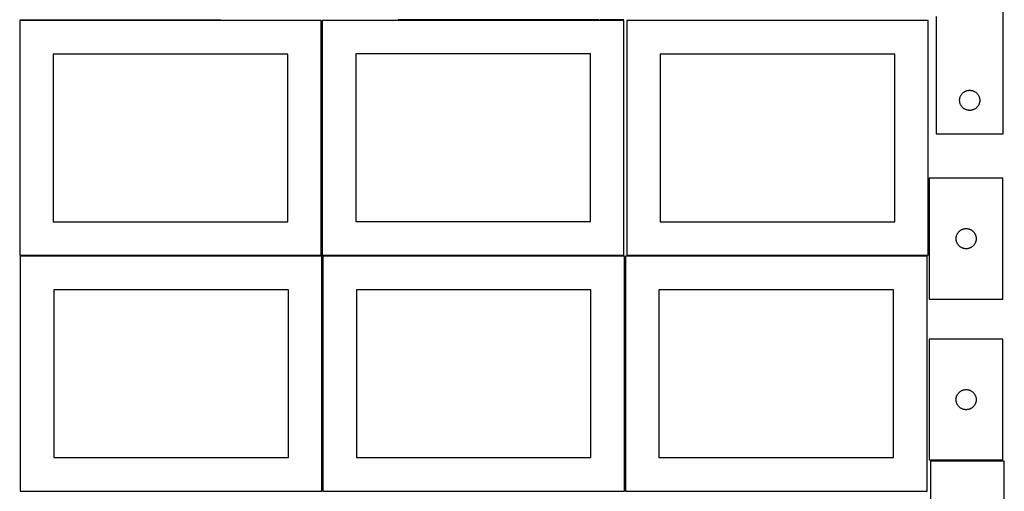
# Model space of a CAD drawing. Header units: millimetres. Extents: x 7 to 1493, y 7 to 2993.
# Tile 4 of 15: x 7 to 1476, y 1412 to 2115. Entities that reach past the tile are written whole.
import ezdxf

# ---------------------------------------------------------------- set-up
doc = ezdxf.new("R2010")
doc.units = ezdxf.units.MM
doc.layers.add('COMMON', color=5, linetype='CONTINUOUS', true_color=0x0000ff)
doc.layers.add('CUT', color=7, linetype='CONTINUOUS', true_color=0x000000)

msp = doc.modelspace()

# ---------------------------------------------------------------- linework, layer by layer
at = {"layer": 'COMMON'}
for p, q in [((306.55539, 2114.873916), (6.55539, 2114.873916)), ((457.274768, 1764.425916), (457.274768, 2114.123915)), ((871.057099, 2115.175917), (571.057099, 2115.175917)), ((908.024768, 2115.175917), (872.5571, 2115.175917)), ((1362.965166, 1878.95425), (1362.965166, 1764.123915)), ((456.524767, 1763.373915), (7.388312, 1763.373915)), ((1360.388314, 1763.373915), (912.215166, 1763.373915)), ((458.138313, 1412.739681), (458.138313, 1762.623914)), ((909.638314, 1412.739681), (909.638314, 1762.623914))]:
    msp.add_line(p, q, dxfattribs=at)
at = {"layer": 'CUT'}
for p, q in [((1474.057101, 1945.209508), (1474.057101, 2195.209508)), ((1374.057101, 2120.209508), (1374.057101, 1945.209508)), ((456.524767, 2114.123915), (6.524767, 2114.123915)), ((6.524767, 2114.123915), (6.524767, 1764.123915)), ((456.524767, 1764.123915), (456.524767, 2114.123915)), ((908.024768, 2114.425916), (458.024768, 2114.425916)), ((458.024768, 2114.425916), (458.024768, 1764.425916)), ((908.024768, 1764.425916), (908.024768, 2114.425916)), ((1362.215166, 2114.123915), (912.215166, 2114.123915)), ((912.215166, 2114.123915), (912.215166, 1764.123915)), ((1362.215166, 1764.123915), (1362.215166, 2114.123915)), ((406.524767, 2064.123915), (56.524767, 2064.123915)), ((56.524767, 2064.123915), (56.524767, 1814.123915)), ((406.524767, 1814.123915), (406.524767, 2064.123915)), ((858.024768, 2064.425916), (508.024768, 2064.425916)), ((508.024768, 2064.425916), (508.024768, 1814.425916)), ((858.024768, 1814.425916), (858.024768, 2064.425916)), ((1312.215166, 2064.123915), (962.215166, 2064.123915)), ((962.215166, 2064.123915), (962.215166, 1814.123915)), ((1312.215166, 1814.123915), (1312.215166, 2064.123915)), ((1409.235783, 1997.517867), (1409.374266, 1998.277789)), ((1409.374266, 1998.277789), (1409.551685, 1999.029575)), ((1409.551685, 1999.029575), (1409.76757, 1999.771231)), ((1409.76757, 1999.771231), (1410.021349, 2000.50079)), ((1410.021349, 2000.50079), (1410.312348, 2001.216317)), ((1410.312348, 2001.216317), (1410.639795, 2001.915915)), ((1410.639795, 2001.915915), (1411.002822, 2002.597729)), ((1411.002822, 2002.597729), (1411.400468, 2003.259951)), ((1411.400468, 2003.259951), (1411.831676, 2003.900825)), ((1411.831676, 2003.900825), (1412.295304, 2004.51865)), ((1412.295304, 2004.51865), (1412.790122, 2005.11179)), ((1412.790122, 2005.11179), (1413.314818, 2005.678671)), ((1413.314818, 2005.678671), (1413.868001, 2006.217789)), ((1413.868001, 2006.217789), (1414.448203, 2006.727715)), ((1414.448203, 2006.727715), (1415.053887, 2007.207097)), ((1415.053887, 2007.207097), (1415.683445, 2007.654663)), ((1415.683445, 2007.654663), (1416.335209, 2008.069228)), ((1416.335209, 2008.069228), (1417.00745, 2008.44969)), ((1417.00745, 2008.44969), (1417.698385, 2008.795042)), ((1417.698385, 2008.795042), (1418.406183, 2009.104368)), ((1418.406183, 2009.104368), (1419.128965, 2009.376847)), ((1419.128965, 2009.376847), (1419.864817, 2009.611756)), ((1419.864817, 2009.611756), (1420.611785, 2009.808474)), ((1420.611785, 2009.808474), (1421.36789, 2009.966477)), ((1421.36789, 2009.966477), (1422.131126, 2010.085348)), ((1422.131126, 2010.085348), (1422.899469, 2010.164771)), ((1422.899469, 2010.164771), (1423.670882, 2010.204535)), ((1423.670882, 2010.204535), (1424.44332, 2010.204535)), ((1424.44332, 2010.204535), (1425.214733, 2010.164771)), ((1425.214733, 2010.164771), (1425.983076, 2010.085348)), ((1425.983076, 2010.085348), (1426.746312, 2009.966477)), ((1426.746312, 2009.966477), (1427.502417, 2009.808474)), ((1427.502417, 2009.808474), (1428.249386, 2009.611756)), ((1428.249386, 2009.611756), (1428.985237, 2009.376847)), ((1428.985237, 2009.376847), (1429.708019, 2009.104368)), ((1429.708019, 2009.104368), (1430.415817, 2008.795042)), ((1430.415817, 2008.795042), (1431.106752, 2008.44969)), ((1431.106752, 2008.44969), (1431.778993, 2008.069228)), ((1431.778993, 2008.069228), (1432.430757, 2007.654663)), ((1432.430757, 2007.654663), (1433.060315, 2007.207097)), ((1433.060315, 2007.207097), (1433.665999, 2006.727715)), ((1433.665999, 2006.727715), (1434.246201, 2006.217789)), ((1434.246201, 2006.217789), (1434.799384, 2005.678671)), ((1434.799384, 2005.678671), (1435.32408, 2005.11179)), ((1435.32408, 2005.11179), (1435.818898, 2004.51865)), ((1435.818898, 2004.51865), (1436.282526, 2003.900825)), ((1436.282526, 2003.900825), (1436.713734, 2003.259951)), ((1436.713734, 2003.259951), (1437.11138, 2002.597729)), ((1437.11138, 2002.597729), (1437.474407, 2001.915915)), ((1437.474407, 2001.915915), (1437.801855, 2001.216317)), ((1437.801855, 2001.216317), (1438.092853, 2000.50079)), ((1438.092853, 2000.50079), (1438.346632, 1999.771231)), ((1438.346632, 1999.771231), (1438.562517, 1999.029575)), ((1438.562517, 1999.029575), (1438.739936, 1998.277789)), ((1438.739936, 1998.277789), (1438.87842, 1997.517867)), ((1409.057101, 1995.209508), (1409.07699, 1995.98169)), ((1409.07699, 1994.437327), (1409.057101, 1995.209508)), ((1409.07699, 1995.98169), (1409.136603, 1996.751823)), ((1409.136603, 1993.667193), (1409.07699, 1994.437327)), ((1409.136603, 1996.751823), (1409.235783, 1997.517867)), ((1409.235783, 1992.90115), (1409.136603, 1993.667193)), ((1409.374266, 1992.141227), (1409.235783, 1992.90115)), ((1409.551685, 1991.389441), (1409.374266, 1992.141227)), ((1409.76757, 1990.647786), (1409.551685, 1991.389441)), ((1410.021349, 1989.918227), (1409.76757, 1990.647786)), ((1410.312348, 1989.2027), (1410.021349, 1989.918227)), ((1410.639795, 1988.503101), (1410.312348, 1989.2027)), ((1411.002822, 1987.821287), (1410.639795, 1988.503101)), ((1411.400468, 1987.159065), (1411.002822, 1987.821287)), ((1411.831676, 1986.518192), (1411.400468, 1987.159065)), ((1412.295304, 1985.900366), (1411.831676, 1986.518192)), ((1412.790122, 1985.307226), (1412.295304, 1985.900366)), ((1413.314818, 1984.740346), (1412.790122, 1985.307226)), ((1413.868001, 1984.201228), (1413.314818, 1984.740346)), ((1414.448203, 1983.691302), (1413.868001, 1984.201228)), ((1415.053887, 1983.21192), (1414.448203, 1983.691302)), ((1433.665999, 1983.691302), (1433.060315, 1983.21192)), ((1434.246201, 1984.201228), (1433.665999, 1983.691302)), ((1434.799384, 1984.740346), (1434.246201, 1984.201228)), ((1435.32408, 1985.307226), (1434.799384, 1984.740346)), ((1435.818898, 1985.900366), (1435.32408, 1985.307226)), ((1436.282526, 1986.518192), (1435.818898, 1985.900366)), ((1436.713734, 1987.159065), (1436.282526, 1986.518192)), ((1437.11138, 1987.821287), (1436.713734, 1987.159065)), ((1437.474407, 1988.503101), (1437.11138, 1987.821287)), ((1437.801855, 1989.2027), (1437.474407, 1988.503101)), ((1438.092853, 1989.918227), (1437.801855, 1989.2027)), ((1438.346632, 1990.647786), (1438.092853, 1989.918227)), ((1438.562517, 1991.389441), (1438.346632, 1990.647786)), ((1438.739936, 1992.141227), (1438.562517, 1991.389441)), ((1438.87842, 1992.90115), (1438.739936, 1992.141227)), ((1438.87842, 1997.517867), (1438.977599, 1996.751823)), ((1438.977599, 1993.667193), (1438.87842, 1992.90115)), ((1438.977599, 1996.751823), (1439.037212, 1995.98169)), ((1439.037212, 1994.437327), (1438.977599, 1993.667193)), ((1439.037212, 1995.98169), (1439.057101, 1995.209508)), ((1439.057101, 1995.209508), (1439.037212, 1994.437327)), ((1415.683445, 1982.764353), (1415.053887, 1983.21192)), ((1416.335209, 1982.349789), (1415.683445, 1982.764353)), ((1417.00745, 1981.969326), (1416.335209, 1982.349789)), ((1417.698385, 1981.623974), (1417.00745, 1981.969326)), ((1418.406183, 1981.314649), (1417.698385, 1981.623974)), ((1419.128965, 1981.04217), (1418.406183, 1981.314649)), ((1419.864817, 1980.80726), (1419.128965, 1981.04217)), ((1420.611785, 1980.610543), (1419.864817, 1980.80726)), ((1421.36789, 1980.452539), (1420.611785, 1980.610543)), ((1422.131126, 1980.333668), (1421.36789, 1980.452539)), ((1422.899469, 1980.254245), (1422.131126, 1980.333668)), ((1423.670882, 1980.214481), (1422.899469, 1980.254245)), ((1424.44332, 1980.214481), (1423.670882, 1980.214481)), ((1425.214733, 1980.254245), (1424.44332, 1980.214481)), ((1425.983076, 1980.333668), (1425.214733, 1980.254245)), ((1426.746312, 1980.452539), (1425.983076, 1980.333668)), ((1427.502417, 1980.610543), (1426.746312, 1980.452539)), ((1428.249386, 1980.80726), (1427.502417, 1980.610543)), ((1428.985237, 1981.04217), (1428.249386, 1980.80726)), ((1429.708019, 1981.314649), (1428.985237, 1981.04217)), ((1430.415817, 1981.623974), (1429.708019, 1981.314649)), ((1431.106752, 1981.969326), (1430.415817, 1981.623974)), ((1431.778993, 1982.349789), (1431.106752, 1981.969326)), ((1432.430757, 1982.764353), (1431.778993, 1982.349789)), ((1433.060315, 1983.21192), (1432.430757, 1982.764353)), ((1374.057101, 1945.209508), (1474.057101, 1945.209508)), ((1363.715167, 1878.95425), (1363.715167, 1698.95425)), ((1473.715167, 1878.95425), (1363.715167, 1878.95425)), ((1473.715167, 1698.95425), (1473.715167, 1878.95425)), ((56.524767, 1814.123915), (406.524767, 1814.123915)), ((508.024768, 1814.425916), (858.024768, 1814.425916)), ((962.215166, 1814.123915), (1312.215166, 1814.123915)), ((1403.958198, 1791.643461), (1404.116201, 1792.399566)), ((1404.116201, 1792.399566), (1404.312919, 1793.146534)), ((1404.312919, 1793.146534), (1404.547828, 1793.882385)), ((1404.547828, 1793.882385), (1404.820307, 1794.605168)), ((1404.820307, 1794.605168), (1405.129633, 1795.312966)), ((1405.129633, 1795.312966), (1405.474985, 1796.003901)), ((1405.474985, 1796.003901), (1405.855447, 1796.676142)), ((1405.855447, 1796.676142), (1406.270012, 1797.327906)), ((1406.270012, 1797.327906), (1406.717578, 1797.957464)), ((1406.717578, 1797.957464), (1407.19696, 1798.563147)), ((1407.19696, 1798.563147), (1407.706886, 1799.14335)), ((1407.706886, 1799.14335), (1408.246005, 1799.696533)), ((1408.246005, 1799.696533), (1408.812885, 1800.221229)), ((1408.812885, 1800.221229), (1409.406025, 1800.716047)), ((1409.406025, 1800.716047), (1410.02385, 1801.179675)), ((1410.02385, 1801.179675), (1410.664724, 1801.610883)), ((1410.664724, 1801.610883), (1411.326946, 1802.008528)), ((1411.326946, 1802.008528), (1412.00876, 1802.371556)), ((1412.00876, 1802.371556), (1412.708358, 1802.699003)), ((1412.708358, 1802.699003), (1413.423886, 1802.990002)), ((1413.423886, 1802.990002), (1414.153444, 1803.24378)), ((1414.153444, 1803.24378), (1414.8951, 1803.459666)), ((1414.8951, 1803.459666), (1415.646886, 1803.637085)), ((1415.646886, 1803.637085), (1416.406808, 1803.775568)), ((1416.406808, 1803.775568), (1417.172852, 1803.874748)), ((1417.172852, 1803.874748), (1417.942986, 1803.934361)), ((1417.942986, 1803.934361), (1418.715167, 1803.95425)), ((1418.715167, 1803.95425), (1419.487348, 1803.934361)), ((1419.487348, 1803.934361), (1420.257482, 1803.874748)), ((1420.257482, 1803.874748), (1421.023526, 1803.775568)), ((1421.023526, 1803.775568), (1421.783448, 1803.637085)), ((1421.783448, 1803.637085), (1422.535234, 1803.459666)), ((1422.535234, 1803.459666), (1423.276889, 1803.24378)), ((1423.276889, 1803.24378), (1424.006448, 1802.990002)), ((1424.006448, 1802.990002), (1424.721975, 1802.699003)), ((1424.721975, 1802.699003), (1425.421574, 1802.371556)), ((1425.421574, 1802.371556), (1426.103388, 1802.008528)), ((1426.103388, 1802.008528), (1426.76561, 1801.610883)), ((1426.76561, 1801.610883), (1427.406483, 1801.179675)), ((1427.406483, 1801.179675), (1428.024309, 1800.716047)), ((1428.024309, 1800.716047), (1428.617449, 1800.221229)), ((1428.617449, 1800.221229), (1429.184329, 1799.696533)), ((1429.184329, 1799.696533), (1429.723447, 1799.14335)), ((1429.723447, 1799.14335), (1430.233374, 1798.563147)), ((1430.233374, 1798.563147), (1430.712756, 1797.957464)), ((1430.712756, 1797.957464), (1431.160322, 1797.327906)), ((1431.160322, 1797.327906), (1431.574886, 1796.676142)), ((1431.574886, 1796.676142), (1431.955349, 1796.003901)), ((1431.955349, 1796.003901), (1432.300701, 1795.312966)), ((1432.300701, 1795.312966), (1432.610026, 1794.605168)), ((1432.610026, 1794.605168), (1432.882505, 1793.882385)), ((1432.882505, 1793.882385), (1433.117415, 1793.146534)), ((1433.117415, 1793.146534), (1433.314132, 1792.399566)), ((1433.314132, 1792.399566), (1433.472136, 1791.643461)), ((1403.72014, 1789.340468), (1403.759904, 1790.111882)), ((1403.72014, 1788.568031), (1403.72014, 1789.340468)), ((1403.759904, 1787.796618), (1403.72014, 1788.568031)), ((1403.759904, 1790.111882), (1403.839327, 1790.880225)), ((1403.839327, 1787.028274), (1403.759904, 1787.796618)), ((1403.839327, 1790.880225), (1403.958198, 1791.643461)), ((1403.958198, 1786.265038), (1403.839327, 1787.028274)), ((1404.116201, 1785.508934), (1403.958198, 1786.265038)), ((1404.312919, 1784.761965), (1404.116201, 1785.508934)), ((1404.547828, 1784.026114), (1404.312919, 1784.761965)), ((1404.820307, 1783.303331), (1404.547828, 1784.026114)), ((1405.129633, 1782.595534), (1404.820307, 1783.303331)), ((1405.474985, 1781.904599), (1405.129633, 1782.595534)), ((1405.855447, 1781.232358), (1405.474985, 1781.904599)), ((1406.270012, 1780.580594), (1405.855447, 1781.232358)), ((1406.717578, 1779.951036), (1406.270012, 1780.580594)), ((1407.19696, 1779.345352), (1406.717578, 1779.951036)), ((1407.706886, 1778.76515), (1407.19696, 1779.345352)), ((1408.246005, 1778.211967), (1407.706886, 1778.76515)), ((1408.812885, 1777.687271), (1408.246005, 1778.211967)), ((1429.184329, 1778.211967), (1428.617449, 1777.687271)), ((1429.723447, 1778.76515), (1429.184329, 1778.211967)), ((1430.233374, 1779.345352), (1429.723447, 1778.76515)), ((1430.712756, 1779.951036), (1430.233374, 1779.345352)), ((1431.160322, 1780.580594), (1430.712756, 1779.951036)), ((1431.574886, 1781.232358), (1431.160322, 1780.580594)), ((1431.955349, 1781.904599), (1431.574886, 1781.232358)), ((1432.300701, 1782.595534), (1431.955349, 1781.904599)), ((1432.610026, 1783.303331), (1432.300701, 1782.595534)), ((1432.882505, 1784.026114), (1432.610026, 1783.303331)), ((1433.117415, 1784.761965), (1432.882505, 1784.026114)), ((1433.314132, 1785.508934), (1433.117415, 1784.761965)), ((1433.472136, 1786.265038), (1433.314132, 1785.508934)), ((1433.472136, 1791.643461), (1433.591007, 1790.880225)), ((1433.591007, 1787.028274), (1433.472136, 1786.265038)), ((1433.591007, 1790.880225), (1433.67043, 1790.111882)), ((1433.67043, 1787.796618), (1433.591007, 1787.028274)), ((1433.67043, 1790.111882), (1433.710194, 1789.340468)), ((1433.710194, 1788.568031), (1433.67043, 1787.796618)), ((1433.710194, 1789.340468), (1433.710194, 1788.568031)), ((6.524767, 1764.123915), (456.524767, 1764.123915)), ((458.024768, 1764.425916), (908.024768, 1764.425916)), ((912.215166, 1764.123915), (1362.215166, 1764.123915)), ((1409.406025, 1777.192453), (1408.812885, 1777.687271)), ((1410.02385, 1776.728825), (1409.406025, 1777.192453)), ((1410.664724, 1776.297616), (1410.02385, 1776.728825)), ((1411.326946, 1775.899971), (1410.664724, 1776.297616)), ((1412.00876, 1775.536944), (1411.326946, 1775.899971)), ((1412.708358, 1775.209496), (1412.00876, 1775.536944)), ((1413.423886, 1774.918497), (1412.708358, 1775.209496)), ((1414.153444, 1774.664719), (1413.423886, 1774.918497)), ((1414.8951, 1774.448834), (1414.153444, 1774.664719)), ((1415.646886, 1774.271414), (1414.8951, 1774.448834)), ((1416.406808, 1774.132931), (1415.646886, 1774.271414)), ((1417.172852, 1774.033752), (1416.406808, 1774.132931)), ((1417.942986, 1773.974138), (1417.172852, 1774.033752)), ((1418.715167, 1773.95425), (1417.942986, 1773.974138)), ((1419.487348, 1773.974138), (1418.715167, 1773.95425)), ((1420.257482, 1774.033752), (1419.487348, 1773.974138)), ((1421.023526, 1774.132931), (1420.257482, 1774.033752)), ((1421.783448, 1774.271414), (1421.023526, 1774.132931)), ((1422.535234, 1774.448834), (1421.783448, 1774.271414)), ((1423.276889, 1774.664719), (1422.535234, 1774.448834)), ((1424.006448, 1774.918497), (1423.276889, 1774.664719)), ((1424.721975, 1775.209496), (1424.006448, 1774.918497)), ((1425.421574, 1775.536944), (1424.721975, 1775.209496)), ((1426.103388, 1775.899971), (1425.421574, 1775.536944)), ((1426.76561, 1776.297616), (1426.103388, 1775.899971)), ((1427.406483, 1776.728825), (1426.76561, 1776.297616)), ((1428.024309, 1777.192453), (1427.406483, 1776.728825)), ((1428.617449, 1777.687271), (1428.024309, 1777.192453)), ((457.388312, 1762.623914), (7.388312, 1762.623914)), ((7.388312, 1762.623914), (7.388312, 1412.623914)), ((457.388312, 1412.623914), (457.388312, 1762.623914)), ((908.888313, 1762.739681), (458.888313, 1762.739681)), ((458.888313, 1762.739681), (458.888313, 1412.739681)), ((908.888313, 1412.739681), (908.888313, 1762.739681)), ((1360.388314, 1762.623914), (910.388314, 1762.623914)), ((910.388314, 1762.623914), (910.388314, 1412.623914)), ((1360.388314, 1412.623914), (1360.388314, 1762.623914)), ((407.388312, 1712.623914), (57.388312, 1712.623914)), ((57.388312, 1712.623914), (57.388312, 1462.623914)), ((407.388312, 1462.623914), (407.388312, 1712.623914)), ((858.888313, 1712.739681), (508.888313, 1712.739681)), ((508.888313, 1712.739681), (508.888313, 1462.739681)), ((858.888313, 1462.739681), (858.888313, 1712.739681)), ((1310.388314, 1712.623914), (960.388314, 1712.623914)), ((960.388314, 1712.623914), (960.388314, 1462.623914)), ((1310.388314, 1462.623914), (1310.388314, 1712.623914)), ((1363.715167, 1698.95425), (1473.715167, 1698.95425)), ((1363.715167, 1638.973903), (1363.715167, 1458.973903)), ((1473.715167, 1638.973903), (1363.715167, 1638.973903)), ((1473.715167, 1458.973903), (1473.715167, 1638.973903)), ((1405.855447, 1556.695795), (1406.270012, 1557.347559)), ((1406.270012, 1557.347559), (1406.717578, 1557.977117)), ((1406.717578, 1557.977117), (1407.19696, 1558.582801)), ((1407.19696, 1558.582801), (1407.706886, 1559.163003)), ((1407.706886, 1559.163003), (1408.246005, 1559.716186)), ((1408.246005, 1559.716186), (1408.812885, 1560.240882)), ((1408.812885, 1560.240882), (1409.406025, 1560.7357)), ((1409.406025, 1560.7357), (1410.02385, 1561.199328)), ((1410.02385, 1561.199328), (1410.664724, 1561.630536)), ((1410.664724, 1561.630536), (1411.326946, 1562.028182)), ((1411.326946, 1562.028182), (1412.00876, 1562.391209)), ((1412.00876, 1562.391209), (1412.708358, 1562.718657)), ((1412.708358, 1562.718657), (1413.423886, 1563.009655)), ((1413.423886, 1563.009655), (1414.153444, 1563.263434)), ((1414.153444, 1563.263434), (1414.8951, 1563.479319)), ((1414.8951, 1563.479319), (1415.646886, 1563.656738)), ((1415.646886, 1563.656738), (1416.406808, 1563.795222)), ((1416.406808, 1563.795222), (1417.172852, 1563.894401)), ((1417.172852, 1563.894401), (1417.942986, 1563.954014)), ((1417.942986, 1563.954014), (1418.715167, 1563.973903)), ((1418.715167, 1563.973903), (1419.487348, 1563.954014)), ((1419.487348, 1563.954014), (1420.257482, 1563.894401)), ((1420.257482, 1563.894401), (1421.023526, 1563.795222)), ((1421.023526, 1563.795222), (1421.783448, 1563.656738)), ((1421.783448, 1563.656738), (1422.535234, 1563.479319)), ((1422.535234, 1563.479319), (1423.276889, 1563.263434)), ((1423.276889, 1563.263434), (1424.006448, 1563.009655)), ((1424.006448, 1563.009655), (1424.721975, 1562.718657)), ((1424.721975, 1562.718657), (1425.421574, 1562.391209)), ((1425.421574, 1562.391209), (1426.103388, 1562.028182)), ((1426.103388, 1562.028182), (1426.76561, 1561.630536)), ((1426.76561, 1561.630536), (1427.406483, 1561.199328)), ((1427.406483, 1561.199328), (1428.024309, 1560.7357)), ((1428.024309, 1560.7357), (1428.617449, 1560.240882)), ((1428.617449, 1560.240882), (1429.184329, 1559.716186)), ((1429.184329, 1559.716186), (1429.723447, 1559.163003)), ((1429.723447, 1559.163003), (1430.233374, 1558.582801)), ((1430.233374, 1558.582801), (1430.712756, 1557.977117)), ((1430.712756, 1557.977117), (1431.160322, 1557.347559)), ((1431.160322, 1557.347559), (1431.574886, 1556.695795)), ((1403.72014, 1549.360122), (1403.759904, 1550.131535)), ((1403.72014, 1548.587684), (1403.72014, 1549.360122)), ((1403.759904, 1547.816271), (1403.72014, 1548.587684)), ((1403.759904, 1550.131535), (1403.839327, 1550.899878)), ((1403.839327, 1547.047928), (1403.759904, 1547.816271)), ((1403.839327, 1550.899878), (1403.958198, 1551.663114)), ((1403.958198, 1546.284692), (1403.839327, 1547.047928)), ((1403.958198, 1551.663114), (1404.116201, 1552.419219)), ((1404.116201, 1545.528587), (1403.958198, 1546.284692)), ((1404.116201, 1552.419219), (1404.312919, 1553.166188)), ((1404.312919, 1544.781619), (1404.116201, 1545.528587)), ((1404.312919, 1553.166188), (1404.547828, 1553.902039)), ((1404.547828, 1544.045767), (1404.312919, 1544.781619)), ((1404.547828, 1553.902039), (1404.820307, 1554.624821)), ((1404.820307, 1543.322985), (1404.547828, 1544.045767)), ((1404.820307, 1554.624821), (1405.129633, 1555.332619)), ((1405.129633, 1542.615187), (1404.820307, 1543.322985)), ((1405.129633, 1555.332619), (1405.474985, 1556.023554)), ((1405.474985, 1556.023554), (1405.855447, 1556.695795)), ((1431.574886, 1556.695795), (1431.955349, 1556.023554)), ((1431.955349, 1556.023554), (1432.300701, 1555.332619)), ((1432.300701, 1555.332619), (1432.610026, 1554.624821)), ((1432.610026, 1543.322985), (1432.300701, 1542.615187)), ((1432.610026, 1554.624821), (1432.882505, 1553.902039)), ((1432.882505, 1544.045767), (1432.610026, 1543.322985)), ((1432.882505, 1553.902039), (1433.117415, 1553.166188)), ((1433.117415, 1544.781619), (1432.882505, 1544.045767)), ((1433.117415, 1553.166188), (1433.314132, 1552.419219)), ((1433.314132, 1545.528587), (1433.117415, 1544.781619)), ((1433.314132, 1552.419219), (1433.472136, 1551.663114)), ((1433.472136, 1546.284692), (1433.314132, 1545.528587)), ((1433.472136, 1551.663114), (1433.591007, 1550.899878)), ((1433.591007, 1547.047928), (1433.472136, 1546.284692)), ((1433.591007, 1550.899878), (1433.67043, 1550.131535)), ((1433.67043, 1547.816271), (1433.591007, 1547.047928)), ((1433.67043, 1550.131535), (1433.710194, 1549.360122)), ((1433.710194, 1548.587684), (1433.67043, 1547.816271)), ((1433.710194, 1549.360122), (1433.710194, 1548.587684)), ((1405.474985, 1541.924252), (1405.129633, 1542.615187)), ((1405.855447, 1541.252011), (1405.474985, 1541.924252)), ((1406.270012, 1540.600247), (1405.855447, 1541.252011)), ((1406.717578, 1539.970689), (1406.270012, 1540.600247)), ((1407.19696, 1539.365005), (1406.717578, 1539.970689)), ((1407.706886, 1538.784803), (1407.19696, 1539.365005)), ((1408.246005, 1538.23162), (1407.706886, 1538.784803)), ((1408.812885, 1537.706924), (1408.246005, 1538.23162)), ((1409.406025, 1537.212106), (1408.812885, 1537.706924)), ((1410.02385, 1536.748478), (1409.406025, 1537.212106)), ((1410.664724, 1536.31727), (1410.02385, 1536.748478)), ((1411.326946, 1535.919624), (1410.664724, 1536.31727)), ((1412.00876, 1535.556597), (1411.326946, 1535.919624)), ((1412.708358, 1535.22915), (1412.00876, 1535.556597)), ((1413.423886, 1534.938151), (1412.708358, 1535.22915)), ((1414.153444, 1534.684372), (1413.423886, 1534.938151)), ((1414.8951, 1534.468487), (1414.153444, 1534.684372)), ((1415.646886, 1534.291068), (1414.8951, 1534.468487)), ((1416.406808, 1534.152585), (1415.646886, 1534.291068)), ((1417.172852, 1534.053405), (1416.406808, 1534.152585)), ((1417.942986, 1533.993792), (1417.172852, 1534.053405)), ((1418.715167, 1533.973903), (1417.942986, 1533.993792)), ((1419.487348, 1533.993792), (1418.715167, 1533.973903)), ((1420.257482, 1534.053405), (1419.487348, 1533.993792)), ((1421.023526, 1534.152585), (1420.257482, 1534.053405)), ((1421.783448, 1534.291068), (1421.023526, 1534.152585)), ((1422.535234, 1534.468487), (1421.783448, 1534.291068)), ((1423.276889, 1534.684372), (1422.535234, 1534.468487)), ((1424.006448, 1534.938151), (1423.276889, 1534.684372)), ((1424.721975, 1535.22915), (1424.006448, 1534.938151)), ((1425.421574, 1535.556597), (1424.721975, 1535.22915)), ((1426.103388, 1535.919624), (1425.421574, 1535.556597)), ((1426.76561, 1536.31727), (1426.103388, 1535.919624)), ((1427.406483, 1536.748478), (1426.76561, 1536.31727)), ((1428.024309, 1537.212106), (1427.406483, 1536.748478)), ((1428.617449, 1537.706924), (1428.024309, 1537.212106)), ((1429.184329, 1538.23162), (1428.617449, 1537.706924)), ((1429.723447, 1538.784803), (1429.184329, 1538.23162)), ((1430.233374, 1539.365005), (1429.723447, 1538.784803)), ((1430.712756, 1539.970689), (1430.233374, 1539.365005)), ((1431.160322, 1540.600247), (1430.712756, 1539.970689)), ((1431.574886, 1541.252011), (1431.160322, 1540.600247)), ((1431.955349, 1541.924252), (1431.574886, 1541.252011)), ((1432.300701, 1542.615187), (1431.955349, 1541.924252)), ((57.388312, 1462.623914), (407.388312, 1462.623914)), ((508.888313, 1462.739681), (858.888313, 1462.739681)), ((960.388314, 1462.623914), (1310.388314, 1462.623914)), ((1363.715167, 1458.973903), (1473.715167, 1458.973903)), ((1365.687823, 1457.311433), (1365.687823, 1277.311433)), ((1475.687823, 1457.311433), (1365.687823, 1457.311433)), ((1475.687823, 1277.311433), (1475.687823, 1457.311433)), ((7.388312, 1412.623914), (457.388312, 1412.623914)), ((458.888313, 1412.739681), (908.888313, 1412.739681)), ((910.388314, 1412.623914), (1360.388314, 1412.623914))]:
    msp.add_line(p, q, dxfattribs=at)

doc.saveas('drawing.dxf')
